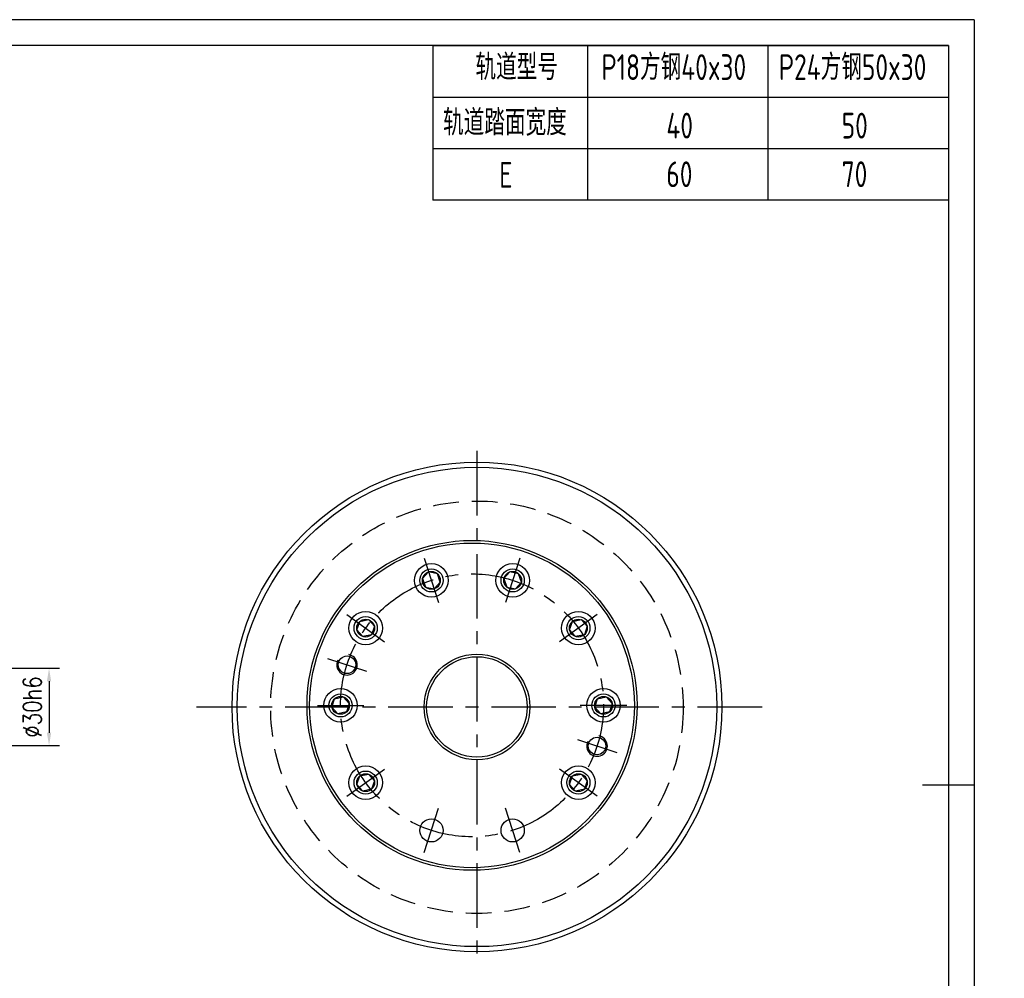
# Model space of a CAD drawing. Header units: millimetres. Extents: x -52 to 1599, y -10 to 584.
# Tile 7 of 7: x 420 to 802, y 212 to 584. Entities that reach past the tile are written whole.
import ezdxf

# ---------------------------------------------------------------- set-up
doc = ezdxf.new("R2010")
doc.units = ezdxf.units.MM
doc.header["$LTSCALE"] = 20
doc.linetypes.add('CENTER', pattern=[2, 1.25, -0.25, 0.25, -0.25])
doc.linetypes.add('DASHED', pattern=[0.75, 0.5, -0.25])
for name, color, linetype in [('1轮廓实线层', 7, 'Continuous'), ('2细线层', 4, 'Continuous'), ('3中心线层', 1, 'CENTER'), ('4虚线层', 6, 'DASHED'), ('图框层', 7, 'Continuous')]:
    doc.layers.add(name, color=color, linetype=linetype)
doc.styles.add('PC_TEXTSTYLE', font='isocp.shx', dxfattribs={"width": 0.8, "bigfont": 'hzfs.shx'})
doc.styles.add('TH_GBDIM', font='romans.shx', dxfattribs={"width": 0.8, "bigfont": 'gbcbig.shx'})
doc.dimstyles.new('TH_GBDIM', dxfattribs={"dimscale": 2, "dimtxt": 3.5, "dimasz": 2.5, "dimexe": 2, "dimexo": 0, "dimgap": 1.5, "dimtad": 1, "dimdec": 0, "dimzin": 0, "dimdsep": 46, "dimtxsty": 'TH_GBDIM', "dimcen": 2.5, "dimclrd": 130, "dimclre": 130, "dimclrt": 3, "dimadec": 0, "dimazin": 0, "dimtfac": 0.714286, "dimtdec": 0, "dimtmove": 0, "dimatfit": 3, "dimfxl": 1, "dimtzin": 0, "dimlwd": -1, "dimlwe": -1, "dimarcsym": 0})

# ---------------------------------------------------------------- blocks, each defined once
blk = doc.blocks.new('*D12')
at = {"color": 130}
for p, q in [((408.67, 332.32), (435.14, 332.32)), ((431.14, 327.32), (431.14, 307.32)), ((408.67, 302.32), (435.14, 302.32))]:
    blk.add_line(p, q, dxfattribs=at)
for points in [[(430.31, 327.32), (431.97, 327.32), (431.14, 332.32)], [(430.31, 307.32), (431.97, 307.32), (431.14, 302.32)]]:
    blk.add_solid(points, dxfattribs=at)
at = {"layer": 'Defpoints', "color": 0}
for p in [(408.67, 332.32), (408.67, 302.32), (431.14, 302.32)]:
    blk.add_point(p, dxfattribs=at)
at = {"color": 3, "insert": (424.64, 317.32), "char_height": 7, "attachment_point": 5, "rotation": 90, "style": 'TH_GBDIM'}
blk.add_mtext('{%%c30}{}{h6}', dxfattribs=at)

msp = doc.modelspace()

# ---------------------------------------------------------------- linework, layer by layer
for p in [(580, 574), (780, 514)]:
    msp.add_line(p, (580, 514))
for radius in [95, 93]:
    msp.add_circle((597.11, 317.32), radius)
at = {"layer": '1轮廓实线层'}
for p, q in [((578.38, 369.74), (576.06, 367.16)), ((576.06, 367.16), (577.13, 363.87)), ((581.77, 369.02), (578.38, 369.74)), ((582.84, 365.73), (581.77, 369.02)), ((609.9, 369.74), (607.58, 367.16)), ((607.58, 367.16), (608.65, 363.87)), ((613.29, 369.02), (609.9, 369.74)), ((614.36, 365.73), (613.29, 369.02)), ((577.13, 363.87), (580.52, 363.15)), ((580.52, 363.15), (582.84, 365.73)), ((608.65, 363.87), (612.04, 363.15)), ((612.04, 363.15), (614.36, 365.73)), ((550.56, 347.2), (551.63, 350.49)), ((551.63, 350.49), (555.02, 351.21)), ((555.02, 351.21), (557.34, 348.64)), ((557.34, 348.64), (556.27, 345.35)), ((633.08, 347.2), (634.15, 350.49)), ((634.15, 350.49), (637.54, 351.21)), ((637.54, 351.21), (639.86, 348.64)), ((639.86, 348.64), (638.79, 345.35)), ((552.88, 344.63), (550.56, 347.2)), ((556.27, 345.35), (552.88, 344.63)), ((635.4, 344.63), (633.08, 347.2)), ((638.79, 345.35), (635.4, 344.63)), ((541.89, 320.51), (545.28, 321.23)), ((545.28, 321.23), (547.6, 318.66)), ((643.89, 320.51), (647.28, 321.23)), ((647.28, 321.23), (649.6, 318.66)), ((540.82, 317.22), (541.89, 320.51)), ((543.14, 314.65), (540.82, 317.22)), ((547.6, 318.66), (546.53, 315.37)), ((642.82, 317.22), (643.89, 320.51)), ((645.14, 314.65), (642.82, 317.22)), ((649.6, 318.66), (648.53, 315.37)), ((546.53, 315.37), (543.14, 314.65)), ((648.53, 315.37), (645.14, 314.65)), ((550.56, 287.25), (551.63, 290.54)), ((551.63, 290.54), (555.02, 291.26)), ((555.02, 291.26), (557.34, 288.68)), ((633.08, 287.25), (634.15, 290.54)), ((634.15, 290.54), (637.54, 291.26)), ((637.54, 291.26), (639.86, 288.68)), ((552.88, 284.67), (550.56, 287.25)), ((557.34, 288.68), (556.27, 285.39)), ((635.4, 284.67), (633.08, 287.25)), ((639.86, 288.68), (638.79, 285.39)), ((790, 287), (770, 287)), ((556.27, 285.39), (552.88, 284.67)), ((638.79, 285.39), (635.4, 284.67))]:
    msp.add_line(p, q, dxfattribs=at)
for centre, radius in [((595.21, 317.94), 64), ((595.21, 317.94), 63), ((579.45, 366.44), 6.5), ((579.45, 366.44), 4.5), ((610.97, 366.44), 6.5), ((610.97, 366.44), 4.5), ((579.45, 366.44), 3.46), ((610.97, 366.44), 3.46), ((553.95, 347.92), 6.5), ((553.95, 347.92), 4.5), ((636.47, 347.92), 6.5), ((636.47, 347.92), 4.5), ((553.95, 347.92), 3.46), ((636.47, 347.92), 3.46), ((546.71, 333.7), 3.4), ((597.11, 317.32), 20.5), ((597.11, 317.32), 19.5), ((544.21, 317.94), 6.5), ((544.21, 317.94), 4.5), ((544.21, 317.94), 3.46), ((646.21, 317.94), 6.5), ((646.21, 317.94), 4.5), ((646.21, 317.94), 3.46), ((643.71, 302.18), 3.4), ((553.95, 287.96), 6.5), ((636.47, 287.96), 6.5), ((553.95, 287.96), 4.5), ((553.95, 287.96), 3.46), ((636.47, 287.96), 4.5), ((636.47, 287.96), 3.46), ((579.45, 269.44), 4.5), ((610.97, 269.44), 4.5)]:
    msp.add_circle(centre, radius, dxfattribs=at)
at = {"layer": '2细线层'}
for p, q in [((790, 584), (-50, 584)), ((790, 584), (790, -10)), ((580, 574), (780, 574)), ((640, 574), (640, 514)), ((710, 574), (710, 514)), ((780, 574), (780, 514)), ((580, 554), (780, 554)), ((580, 534), (780, 534))]:
    msp.add_line(p, q, dxfattribs=at)
for centre in [(546.71, 333.7), (643.71, 302.18)]:
    msp.add_arc(centre, 4, 154.5, 79.5, dxfattribs=at)
at = {"layer": '3中心线层'}
for p, q in [((597.11, 416.67), (597.11, 217.97)), ((576.67, 375), (582.23, 357.88)), ((613.75, 375), (608.19, 357.88)), ((546.67, 353.21), (561.23, 342.63)), ((643.75, 353.21), (629.19, 342.63)), ((539.1, 336.17), (554.31, 331.23)), ((707.73, 317.22), (488.3, 317.22)), ((535.21, 317.94), (553.21, 317.94)), ((655.21, 317.94), (637.21, 317.94)), ((636.11, 304.65), (651.32, 299.71)), ((546.67, 282.67), (561.23, 293.25)), ((643.75, 282.67), (629.19, 293.25)), ((576.67, 260.88), (582.23, 278)), ((613.75, 260.88), (608.19, 278))]:
    msp.add_line(p, q, dxfattribs=at)
msp.add_circle((595.21, 317.94), 51, dxfattribs=at)
at = {"layer": '4虚线层'}
msp.add_circle((597.11, 317.22), 80, dxfattribs=at)
at = {"layer": '图框层'}
for q in [(0, 574), (780, 0)]:
    msp.add_line((780, 574), q, dxfattribs=at)

# ---------------------------------------------------------------- texts
at = {"char_height": 10, "attachment_point": 1, "style": 'PC_TEXTSTYLE'}
for s, width, insert in [('{\\C3;轨道型号}', 36.3212, (596.54, 570.59)), ('{\\C3;P18方钢40x30}', 60.7138, (645.42, 570.59)), ('{\\C3;P24方钢50x30}', 73.1142, (714.21, 570.59)), ('{\\C3;轨道踏面宽度}', 57.6589, (583.97, 549.09)), ('{\\C3;40}', 11.939, (670.6, 547.89)), ('{\\C3;50}', 11.939, (738.59, 547.89)), ('{\\C3;E}', 10, (605.77, 528.78)), ('{\\C3;60}', 11.939, (670.6, 529.02)), ('{\\C3;70}', 11.939, (738.59, 529.02))]:
    msp.add_mtext_dynamic_manual_height_columns(s, width=width, gutter_width=25, heights=[0], dxfattribs=dict(at, insert=insert))

# ---------------------------------------------------------------- dimensions: what is measured, and where the dimension line sits
dim = msp.add_linear_dim(base=(431.14, 302.32), p1=(408.67, 332.32), p2=(408.67, 302.32), angle=90, text='{%%c<>}{}{h6}', dimstyle='TH_GBDIM', override={"dimgap": 1.5, "dimtad": 1, "dimjust": 0, "dimdec": 0, "dimlfac": 1, "dimse1": 0, "dimse2": 0, "dimsd1": 0, "dimsd2": 0})
dim.commit()
dim.dimension.update_dxf_attribs({"geometry": '*D12', "text_midpoint": (431.14, 317.32), "dimtype": 160})

doc.saveas('drawing.dxf')
